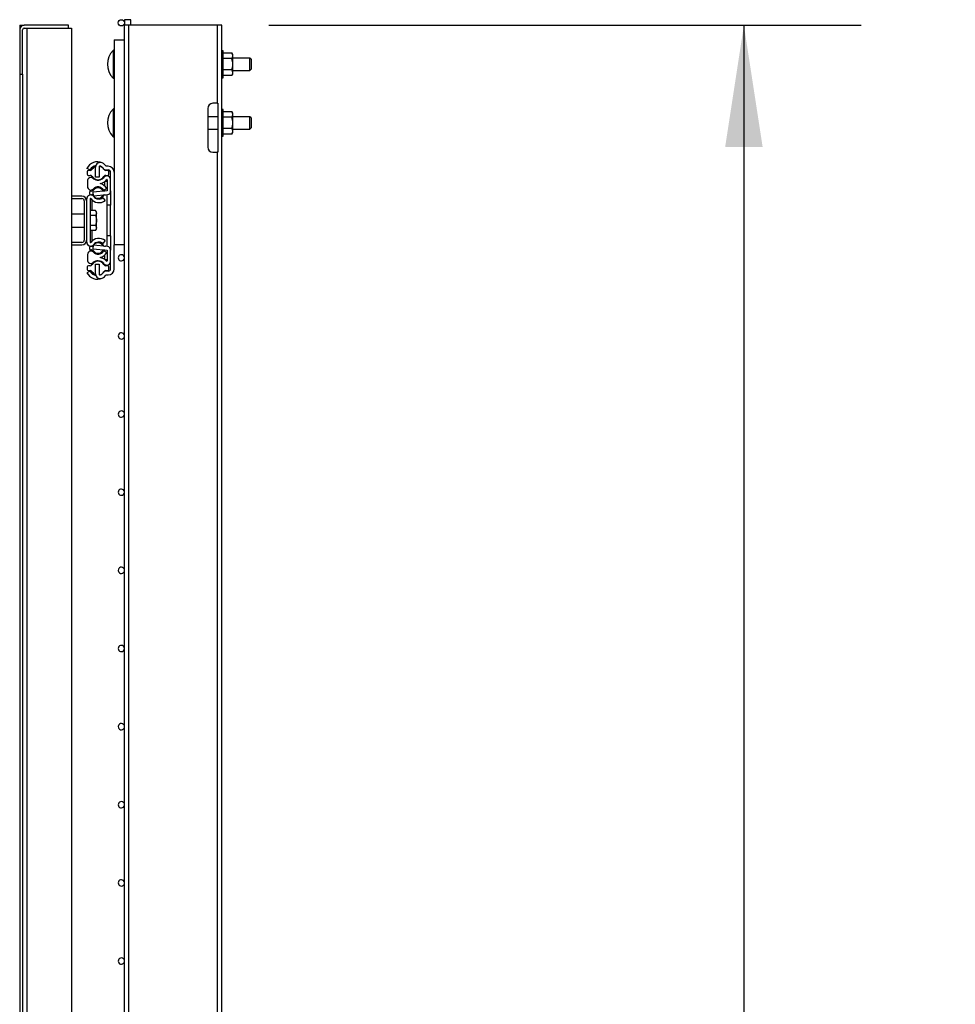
# Model space of a CAD drawing. Header units: inches. Extents: x 0.1 to 10.7, y 0.1 to 8.
# Tile 24 of 42: x 6.5 to 7.5, y 4.2 to 5.2. Entities that reach past the tile are written whole.
import ezdxf

# ---------------------------------------------------------------- set-up
doc = ezdxf.new("R2010")
doc.units = ezdxf.units.IN
doc.header["$MEASUREMENT"] = 0
doc.layers.add('DIMENSIONS', color=140, linetype='Continuous', lineweight=25)
doc.styles.add('SLDTEXTSTYLE0', font='TXT', dxfattribs={"width": 0.7})
doc.dimstyles.new('SLDDIMSTYLE0', dxfattribs={"dimtxt": 0.084961, "dimasz": 0.13, "dimexe": 0, "dimexo": 0.0625, "dimgap": 0.02124, "dimtad": 0, "dimtih": 1, "dimtoh": 1, "dimlfac": 24, "dimrnd": 1e-09, "dimzin": 12, "dimdsep": 46, "dimtxsty": 'SLDTEXTSTYLE0', "dimsah": 1, "dimcen": 0.09, "dimadec": 0, "dimazin": 3, "dimtfac": 1, "dimtofl": 0, "dimtmove": 0, "dimatfit": 3, "dimfxl": 0, "dimfrac": 2, "dimtolj": 1, "dimtzin": 12, "dimarcsym": 0})

# ---------------------------------------------------------------- blocks, each defined once
blk = doc.blocks.new('_D_7')
at = {"layer": 'DIMENSIONS'}
for p, q in [((6.7325, 5.2173), (7.3642, 5.2173)), ((7.2392, 5.2173), (7.2392, 3.9469)), ((7.0423, 3.7928), (7.0137, 3.7928)), ((7.0137, 3.7928), (7.0137, 3.6578)), ((7.4361, 3.7928), (7.4646, 3.7928)), ((7.4646, 3.7928), (7.4646, 3.6578)), ((7.0137, 3.6578), (7.0423, 3.6578)), ((7.4646, 3.6578), (7.4361, 3.6578)), ((7.2392, 2.2538), (7.2392, 3.6388)), ((6.8366, 2.2538), (7.3642, 2.2538))]:
    blk.add_line(p, q, dxfattribs=at)
for points in [[(7.2392, 5.2173), (7.2192, 5.0873), (7.2592, 5.0873)], [(7.2392, 2.2538), (7.2592, 2.3838), (7.2192, 2.3838)]]:
    blk.add_solid(points, dxfattribs=at)
at = {"layer": 'DIMENSIONS', "char_height": 0.08333, "attachment_point": 1, "style": 'SLDTEXTSTYLE0'}
for s, insert in [('71.13', (7.0776, 3.9193)), ('1806.6', (7.0423, 3.7652))]:
    blk.add_mtext(s, dxfattribs=dict(at, insert=insert))

msp = doc.modelspace()

# ---------------------------------------------------------------- linework, layer by layer
for p, q in [((6.57867, 5.22317), (6.57867, 5.21731)), ((6.58534, 5.22317), (6.57867, 5.22317)), ((6.58534, 5.21731), (6.58534, 5.22317)), ((6.467, 5.21731), (6.467, 5.21251)), ((6.467, 5.21731), (6.4718, 5.21731)), ((6.467, 5.21251), (6.467, 5.16523)), ((6.47, 5.16523), (6.47, 5.21251)), ((6.51908, 5.21731), (6.4718, 5.21731)), ((6.4718, 5.21431), (6.51908, 5.21431)), ((6.4748, 2.46952), (6.4748, 5.21431)), ((6.4748, 5.21431), (6.52208, 5.21431)), ((6.51908, 5.21431), (6.51908, 5.21731)), ((6.52208, 5.21431), (6.52208, 3.8944)), ((6.57829, 5.21731), (6.57829, 5.12356)), ((6.58329, 5.21731), (6.57829, 5.21731)), ((6.58329, 2.25377), (6.58329, 5.21731)), ((6.67746, 5.21731), (6.58329, 5.21731)), ((6.67746, 5.21731), (6.67746, 5.13398)), ((6.68246, 5.21731), (6.67746, 5.21731)), ((6.68246, 2.25377), (6.68246, 5.21731)), ((6.56788, 5.20169), (6.57829, 5.20169)), ((6.56788, 5.20169), (6.56788, 4.98294)), ((6.56662, 5.19041), (6.56662, 5.16089)), ((6.68413, 5.18997), (6.68246, 5.18997)), ((6.68413, 5.17565), (6.68413, 5.18997)), ((6.68413, 5.18768), (6.69325, 5.18768)), ((6.69418, 5.18606), (6.69325, 5.18768)), ((6.69325, 5.18166), (6.68413, 5.18166)), ((6.69418, 5.18467), (6.69418, 5.18606)), ((6.69418, 5.17565), (6.69418, 5.18467)), ((6.71246, 5.18224), (6.69418, 5.18224)), ((6.71371, 5.18099), (6.71246, 5.18224)), ((6.71246, 5.16906), (6.71246, 5.18224)), ((6.71371, 5.18099), (6.71371, 5.17031)), ((6.68413, 5.16132), (6.68413, 5.17565)), ((6.69325, 5.16963), (6.68413, 5.16963)), ((6.69418, 5.16663), (6.69418, 5.17565)), ((6.69418, 5.16906), (6.71246, 5.16906)), ((6.69418, 5.16523), (6.69418, 5.16663)), ((6.71246, 5.16906), (6.71371, 5.17031)), ((6.467, 5.16523), (6.47, 5.16523)), ((6.467, 5.16523), (6.467, 3.95792)), ((6.47, 5.16523), (6.47, 2.51861)), ((6.68246, 5.16132), (6.68413, 5.16132)), ((6.69325, 5.16362), (6.68413, 5.16362)), ((6.69325, 5.16362), (6.69418, 5.16523)), ((6.56662, 5.12791), (6.56662, 5.09839)), ((6.66746, 5.12856), (6.66746, 5.08731)), ((6.67746, 5.13398), (6.67288, 5.13398)), ((6.67746, 5.13398), (6.67829, 5.13398)), ((6.67829, 5.13398), (6.67829, 5.0819)), ((6.68413, 5.12747), (6.68246, 5.12747)), ((6.68413, 5.11315), (6.68413, 5.12747)), ((6.68413, 5.12518), (6.69325, 5.12518)), ((6.69418, 5.12356), (6.69325, 5.12518)), ((6.57829, 5.12356), (6.57836, 5.12356)), ((6.57829, 5.12356), (6.57829, 5.11815)), ((6.57829, 5.11815), (6.57829, 5.0769)), ((6.57836, 5.11815), (6.57829, 5.11815)), ((6.57836, 5.12356), (6.57836, 5.07148)), ((6.67829, 5.11974), (6.66746, 5.11974)), ((6.69325, 5.11916), (6.68413, 5.11916)), ((6.69418, 5.12217), (6.69418, 5.12356)), ((6.69418, 5.11315), (6.69418, 5.12217)), ((6.71246, 5.11974), (6.69418, 5.11974)), ((6.71371, 5.11849), (6.71246, 5.11974)), ((6.71246, 5.10656), (6.71246, 5.11974)), ((6.71371, 5.11849), (6.71371, 5.10781)), ((6.66746, 5.10656), (6.67829, 5.10656)), ((6.68413, 5.09882), (6.68413, 5.11315)), ((6.69325, 5.10713), (6.68413, 5.10713)), ((6.69418, 5.10413), (6.69418, 5.11315)), ((6.69418, 5.10656), (6.71246, 5.10656)), ((6.69418, 5.10273), (6.69418, 5.10413)), ((6.71246, 5.10656), (6.71371, 5.10781)), ((6.68246, 5.09882), (6.68413, 5.09882)), ((6.69325, 5.10112), (6.68413, 5.10112)), ((6.69325, 5.10112), (6.69418, 5.10273)), ((6.57829, 5.0769), (6.57829, 5.07148)), ((6.57829, 5.0769), (6.57836, 5.0769)), ((6.67288, 5.0819), (6.67746, 5.0819)), ((6.67746, 5.0819), (6.67746, 3.88398)), ((6.67829, 5.0819), (6.67746, 5.0819)), ((6.54223, 5.063), (6.53871, 5.0646)), ((6.5421, 5.06238), (6.54023, 5.06238)), ((6.54788, 5.05534), (6.54788, 5.06596)), ((6.55175, 5.06596), (6.55175, 5.05534)), ((6.55777, 5.06264), (6.5574, 5.06344)), ((6.56078, 5.06238), (6.55891, 5.06238)), ((6.5614, 5.06688), (6.55919, 5.06688)), ((6.55919, 5.063), (6.5614, 5.063)), ((6.57829, 5.07148), (6.57829, 3.87356)), ((6.57836, 5.07148), (6.57829, 5.07148)), ((6.53894, 5.06109), (6.53894, 5.05846)), ((6.53921, 5.05109), (6.53921, 5.04518)), ((6.54023, 5.05717), (6.5421, 5.05717)), ((6.54725, 5.05267), (6.54725, 5.05264)), ((6.54751, 5.05256), (6.54751, 5.05253)), ((6.55175, 5.05534), (6.54788, 5.05534)), ((6.55767, 5.05577), (6.55767, 5.05666)), ((6.55891, 5.05717), (6.56078, 5.05717)), ((6.56021, 5.05248), (6.56021, 5.04052)), ((6.56207, 5.05846), (6.56207, 5.06109)), ((6.564, 5.05248), (6.564, 5.0604)), ((6.564, 5.04057), (6.564, 5.05248)), ((6.56019, 5.0405), (6.5449, 5.03907)), ((6.54704, 5.04382), (6.54704, 5.04387)), ((6.54725, 5.04399), (6.54725, 5.04394)), ((6.54751, 5.04412), (6.54751, 5.04408)), ((6.55649, 5.04127), (6.55982, 5.0431)), ((6.55767, 5.04583), (6.55767, 5.05056)), ((6.55767, 5.04026), (6.55767, 5.04192)), ((6.56021, 5.05065), (6.55778, 5.05065)), ((6.56021, 5.04099), (6.56013, 5.04099)), ((6.56013, 5.04049), (6.56013, 5.04099)), ((6.564, 5.04057), (6.564, 5.02523)), ((6.53331, 5.03502), (6.52208, 5.03502)), ((6.52208, 5.03242), (6.53331, 5.03242)), ((6.53581, 5.02992), (6.53581, 4.98804)), ((6.53842, 5.02992), (6.53842, 5.03214)), ((6.53842, 4.98804), (6.53842, 5.02992)), ((6.54144, 5.03899), (6.54144, 5.03762)), ((6.54229, 5.03214), (6.54229, 4.98583)), ((6.5437, 5.04024), (6.54269, 5.04024)), ((6.54269, 5.03637), (6.5437, 5.03637)), ((6.54289, 5.03222), (6.54284, 5.03232)), ((6.544, 5.03635), (6.544, 5.03607)), ((6.544, 5.031), (6.544, 5.01951)), ((6.54431, 5.03629), (6.54447, 5.03587)), ((6.5449, 5.03907), (6.54525, 5.03537)), ((6.54532, 5.0353), (6.56049, 5.03672)), ((6.54572, 5.03534), (6.54579, 5.03523)), ((6.55561, 5.03333), (6.55799, 5.03028)), ((6.55731, 5.03637), (6.55832, 5.03637)), ((6.56013, 5.02523), (6.56013, 5.03668)), ((6.54799, 5.01951), (6.54229, 5.01951)), ((6.5488, 5.0181), (6.54799, 5.01951)), ((6.564, 5.02523), (6.56013, 5.02523)), ((6.56013, 4.99273), (6.56013, 5.02523)), ((6.564, 4.99273), (6.564, 5.02523)), ((6.53581, 5.0159), (6.52208, 5.0159)), ((6.54799, 5.01424), (6.54229, 5.01424)), ((6.5488, 5.01687), (6.5488, 5.0181)), ((6.5488, 5.00898), (6.5488, 5.01687)), ((6.5488, 5.00109), (6.5488, 5.00898)), ((6.52208, 5.00206), (6.53581, 5.00206)), ((6.54799, 5.00372), (6.54229, 5.00372)), ((6.54799, 4.99846), (6.54229, 4.99846)), ((6.544, 4.99846), (6.544, 4.98696)), ((6.54799, 4.99846), (6.5488, 4.99987)), ((6.5488, 4.99987), (6.5488, 5.00109)), ((6.53842, 4.98583), (6.53842, 4.98804)), ((6.564, 4.99273), (6.56013, 4.99273)), ((6.56013, 4.98128), (6.56013, 4.99273)), ((6.564, 4.99273), (6.564, 4.97739)), ((6.53331, 4.98554), (6.52208, 4.98554)), ((6.52208, 4.98294), (6.53331, 4.98294)), ((6.54144, 4.98035), (6.54144, 4.97897)), ((6.54269, 4.9816), (6.5437, 4.9816)), ((6.5437, 4.97772), (6.54269, 4.97772)), ((6.54284, 4.98564), (6.54286, 4.98568)), ((6.54295, 4.9858), (6.54286, 4.98568)), ((6.544, 4.98189), (6.544, 4.98161)), ((6.54447, 4.98209), (6.54433, 4.98171)), ((6.54525, 4.9826), (6.5449, 4.97889)), ((6.5449, 4.97889), (6.56017, 4.97743)), ((6.56049, 4.98125), (6.54532, 4.98266)), ((6.54572, 4.98263), (6.54579, 4.98273)), ((6.55799, 4.98768), (6.55561, 4.98463)), ((6.55731, 4.9816), (6.55832, 4.9816)), ((6.55767, 4.97604), (6.55767, 4.97767)), ((6.56017, 4.97743), (6.56021, 4.96548)), ((6.564, 4.96548), (6.564, 4.97739)), ((6.57829, 4.98294), (6.56788, 4.98294)), ((6.56788, 4.95756), (6.56788, 4.98294)), ((6.53921, 4.97278), (6.53921, 4.96687)), ((6.54704, 4.97409), (6.54704, 4.97414)), ((6.54725, 4.97402), (6.54725, 4.97397)), ((6.54751, 4.97388), (6.54751, 4.97384)), ((6.55982, 4.97486), (6.55649, 4.97669)), ((6.55767, 4.96756), (6.55767, 4.97213)), ((6.55767, 4.96731), (6.5602, 4.96731)), ((6.53894, 4.9595), (6.53894, 4.95688)), ((6.5421, 4.96079), (6.54023, 4.96079)), ((6.54725, 4.96532), (6.54725, 4.96529)), ((6.54751, 4.96543), (6.54751, 4.9654)), ((6.54788, 4.952), (6.54788, 4.96262)), ((6.54788, 4.96262), (6.55175, 4.96262)), ((6.55175, 4.96262), (6.55175, 4.952)), ((6.55767, 4.96131), (6.55767, 4.96219)), ((6.56078, 4.96079), (6.55891, 4.96079)), ((6.56207, 4.95688), (6.56207, 4.9595)), ((6.564, 4.95756), (6.564, 4.96548)), ((6.54223, 4.95497), (6.5387, 4.95337)), ((6.54023, 4.95559), (6.5421, 4.95559)), ((6.5574, 4.95452), (6.55777, 4.95532)), ((6.55891, 4.95559), (6.56078, 4.95559)), ((6.5614, 4.95496), (6.55919, 4.95496)), ((6.55919, 4.95109), (6.5614, 4.95109))]:
    msp.add_line(p, q)
msp.add_circle((6.57534, 5.21984), 0.00333)
for centre, radius, start, end in [((6.4718, 5.21251), 0.0048, 90, 180), ((6.4718, 5.21251), 0.0018, 90, 180), ((6.58151, 5.17565), 0.02096, 135.23467, 224.76533), ((6.56714, 5.18989), 0.000733, 0, 135.23467), ((6.56714, 5.1614), 0.000733, 224.76533, 0), ((6.58151, 5.11315), 0.02096, 135.23467, 224.76533), ((6.56714, 5.12739), 0.000733, 0, 135.23467), ((6.67288, 5.12856), 0.00542, 90, 180), ((6.56714, 5.0989), 0.000733, 224.76533, 360), ((6.67288, 5.08731), 0.00542, 180, 270), ((6.54963, 5.05963), 0.012, 63.44486, 155.49338), ((6.54023, 5.06109), 0.00129, 90, 180), ((6.5421, 5.06496), 0.00258, 270, 328.31045), ((6.54963, 5.05963), 0.00812, 100.3709, 155.49338), ((6.55051, 5.05977), 0.00781, 108.46495, 158.47082), ((6.55051, 5.05977), 0.00729, 110.78947, 148.31045), ((6.55279, 5.06596), 0.00492, 63.44486, 180), ((6.55279, 5.06596), 0.00104, 63.44486, 180), ((6.55051, 5.05977), 0.00729, 31.68955, 76.1468), ((6.54963, 5.05963), 0.00812, 37.1689, 63.44486), ((6.54963, 5.05963), 0.012, 37.1689, 63.44486), ((6.55919, 5.06688), 0.00388, 217.1689, 270), ((6.55891, 5.06496), 0.00258, 211.68955, 270), ((6.56078, 5.06109), 0.00129, 0, 90), ((6.5614, 5.0604), 0.00648, 0, 90), ((6.5614, 5.0604), 0.0026, 0, 90), ((6.54023, 5.05846), 0.00129, 180, 270), ((6.54288, 5.05109), 0.00367, 49.68384, 180), ((6.5421, 5.05459), 0.00258, 31.68955, 90), ((6.55051, 5.05977), 0.00781, 201.52918, 338.47082), ((6.55051, 5.05977), 0.00729, 211.68955, 328.31045), ((6.55051, 5.06009), 0.00813, 229.68384, 321.23245), ((6.55051, 5.06009), 0.01192, 280.6701, 321.23245), ((6.55891, 5.05459), 0.00258, 90, 148.31045), ((6.55998, 5.05248), 0.00402, 0, 141.23245), ((6.55998, 5.05248), 0.000233, 0.00012, 141.23245), ((6.56078, 5.05846), 0.00129, 270, 0), ((6.54287, 5.04518), 0.00366, 180, 316.6566), ((6.5437, 5.04274), 0.0025, 270, 326.89645), ((6.55051, 5.0383), 0.00651, 18.68386, 161.97632), ((6.55051, 5.03798), 0.00683, 28.79697, 136.6566), ((6.55051, 5.0383), 0.00563, 33.10355, 146.89645), ((6.55051, 5.03798), 0.01063, 28.79697, 78.01459), ((6.55731, 5.04274), 0.0025, 213.10355, 270), ((6.56013, 5.04057), 0.00387, 275.33158, 0), ((6.53331, 5.02992), 0.0051, 0, 90), ((6.53331, 5.02992), 0.0025, 0, 90), ((6.5426, 5.03214), 0.00418, 36.76522, 180), ((6.54269, 5.03899), 0.00125, 90, 180), ((6.54269, 5.03762), 0.00125, 180, 270), ((6.5426, 5.03214), 0.000303, 36.76522, 180), ((6.55142, 5.03873), 0.01071, 216.76522, 307.90066), ((6.5437, 5.03387), 0.0025, 53.14367, 90), ((6.55051, 5.0383), 0.00563, 213.10355, 326.89645), ((6.55142, 5.03873), 0.00683, 216.76522, 307.90066), ((6.55051, 5.0383), 0.00651, 280.28447, 342.65994), ((6.55731, 5.03387), 0.0025, 90, 146.89645), ((6.55832, 5.03762), 0.00125, 270, 303.78776), ((6.53331, 4.98804), 0.0051, 270, 0), ((6.53331, 4.98804), 0.0025, 270, 0), ((6.55142, 4.97924), 0.01071, 52.09934, 143.23478), ((6.5426, 4.98583), 0.00418, 180, 323.23478), ((6.54269, 4.98035), 0.00125, 90, 180), ((6.54269, 4.97897), 0.00125, 180, 270), ((6.5426, 4.98583), 0.000303, 180, 323.23478), ((6.5437, 4.9841), 0.0025, 270, 307.78904), ((6.5437, 4.97522), 0.0025, 33.10355, 90), ((6.55051, 4.97966), 0.00651, 198.02368, 342.96351), ((6.55051, 4.97966), 0.00563, 33.10355, 146.89645), ((6.55142, 4.97924), 0.00683, 52.09934, 143.23478), ((6.55051, 4.97966), 0.00651, 17.34006, 79.71557), ((6.55731, 4.9841), 0.0025, 213.10355, 270), ((6.55731, 4.97522), 0.0025, 90, 146.89645), ((6.55832, 4.98035), 0.00125, 56.21224, 90), ((6.56013, 4.97739), 0.00387, 0, 84.66842), ((6.54287, 4.97278), 0.00366, 90, 180), ((6.54288, 4.96687), 0.00367, 180, 310.31616), ((6.54287, 4.97278), 0.00366, 43.3434, 90), ((6.55051, 4.97998), 0.00683, 223.3434, 331.20303), ((6.55051, 4.97966), 0.00563, 213.10355, 326.89645), ((6.55051, 4.97998), 0.01063, 281.98541, 331.20303), ((6.55051, 4.95788), 0.01192, 38.76755, 79.3299), ((6.57534, 4.96924), 0.00333, 27.43924, 332.56076), ((6.54023, 4.9595), 0.00129, 90, 180), ((6.54023, 4.95688), 0.00129, 180, 270), ((6.5421, 4.96338), 0.00258, 270, 328.31045), ((6.55051, 4.95819), 0.00781, 21.52918, 158.47082), ((6.55051, 4.95819), 0.00729, 31.68955, 148.31045), ((6.55051, 4.95788), 0.00812, 90, 130.31616), ((6.55051, 4.95788), 0.00812, 38.76755, 90), ((6.55891, 4.96338), 0.00258, 211.68955, 270), ((6.55998, 4.96548), 0.00402, 218.76755, 360), ((6.56078, 4.9595), 0.00129, 0, 90), ((6.56078, 4.95688), 0.00129, 270, 0), ((6.5614, 4.95756), 0.00648, 270, 0), ((6.5614, 4.95756), 0.0026, 270, 0), ((6.54963, 4.95834), 0.012, 204.45446, 296.55514), ((6.5421, 4.953), 0.00258, 31.68955, 90), ((6.54963, 4.95834), 0.00812, 204.45446, 259.6291), ((6.55051, 4.95819), 0.00781, 201.52918, 251.53519), ((6.55051, 4.95819), 0.00729, 211.68955, 249.21068), ((6.55279, 4.952), 0.00492, 180, 296.55514), ((6.55279, 4.952), 0.00104, 180, 296.55514), ((6.55051, 4.95819), 0.00729, 283.8533, 328.31045), ((6.54963, 4.95834), 0.00812, 296.55514, 322.8311), ((6.54963, 4.95834), 0.012, 296.55514, 322.8311), ((6.55919, 4.95109), 0.00388, 90, 142.8311), ((6.55891, 4.953), 0.00258, 90, 148.31045), ((6.57534, 4.88591), 0.00333, 27.43924, 332.56076), ((6.57534, 4.80257), 0.00333, 27.43924, 332.56076), ((6.57534, 4.71924), 0.00333, 27.43924, 332.56076), ((6.57534, 4.63591), 0.00333, 27.43924, 332.56076), ((6.57534, 4.55257), 0.00333, 27.43924, 332.56076), ((6.57534, 4.46924), 0.00333, 27.43924, 332.56076), ((6.57534, 4.38591), 0.00333, 27.43924, 332.56076), ((6.57534, 4.30257), 0.00333, 27.43924, 332.56076), ((6.57534, 4.21924), 0.00333, 27.43924, 332.56076)]:
    msp.add_arc(centre, radius, start, end)
for points in [[(6.69418, 5.18467), (6.69418, 5.1857), (6.69382, 5.18669), (6.69325, 5.18768)], [(6.69325, 5.18166), (6.69382, 5.18264), (6.69418, 5.18364), (6.69418, 5.18467)], [(6.69418, 5.17565), (6.69418, 5.1777), (6.69382, 5.1797), (6.69325, 5.18166)], [(6.69325, 5.16963), (6.69382, 5.1716), (6.69418, 5.1736), (6.69418, 5.17565)], [(6.69418, 5.16663), (6.69418, 5.16765), (6.69382, 5.16865), (6.69325, 5.16963)], [(6.69325, 5.16362), (6.69382, 5.1646), (6.69418, 5.1656), (6.69418, 5.16663)], [(6.69418, 5.12217), (6.69418, 5.1232), (6.69382, 5.12419), (6.69325, 5.12518)], [(6.69325, 5.11916), (6.69382, 5.12014), (6.69418, 5.12114), (6.69418, 5.12217)], [(6.69418, 5.11315), (6.69418, 5.1152), (6.69382, 5.1172), (6.69325, 5.11916)], [(6.69325, 5.10713), (6.69382, 5.1091), (6.69418, 5.1111), (6.69418, 5.11315)], [(6.69418, 5.10413), (6.69418, 5.10515), (6.69382, 5.10615), (6.69325, 5.10713)], [(6.69325, 5.10112), (6.69382, 5.1021), (6.69418, 5.1031), (6.69418, 5.10413)], [(6.54799, 5.01951), (6.54848, 5.01865), (6.5488, 5.01777), (6.5488, 5.01687)], [(6.5488, 5.01687), (6.5488, 5.01598), (6.54848, 5.0151), (6.54799, 5.01424)], [(6.54799, 5.01424), (6.54848, 5.01252), (6.5488, 5.01078), (6.5488, 5.00898)], [(6.5488, 5.00898), (6.5488, 5.00719), (6.54848, 5.00544), (6.54799, 5.00372)], [(6.54799, 5.00372), (6.54848, 5.00286), (6.5488, 5.00199), (6.5488, 5.00109)], [(6.5488, 5.00109), (6.5488, 5.00019), (6.54848, 4.99932), (6.54799, 4.99846)]]:
    msp.add_open_spline(points, degree=3)

# ---------------------------------------------------------------- dimensions: what is measured, and where the dimension line sits
at = {"layer": 'DIMENSIONS'}
dim = msp.add_linear_dim(base=(7.23918, 5.21731), p1=(6.78663, 2.25377), p2=(6.68246, 5.21731), angle=90, dimstyle='SLDDIMSTYLE0', dxfattribs=at)
dim.commit()
dim.dimension.update_dxf_attribs({"geometry": '_D_7', "text_midpoint": (7.23918, 3.79281), "dimtype": 160})

doc.saveas('drawing.dxf')
